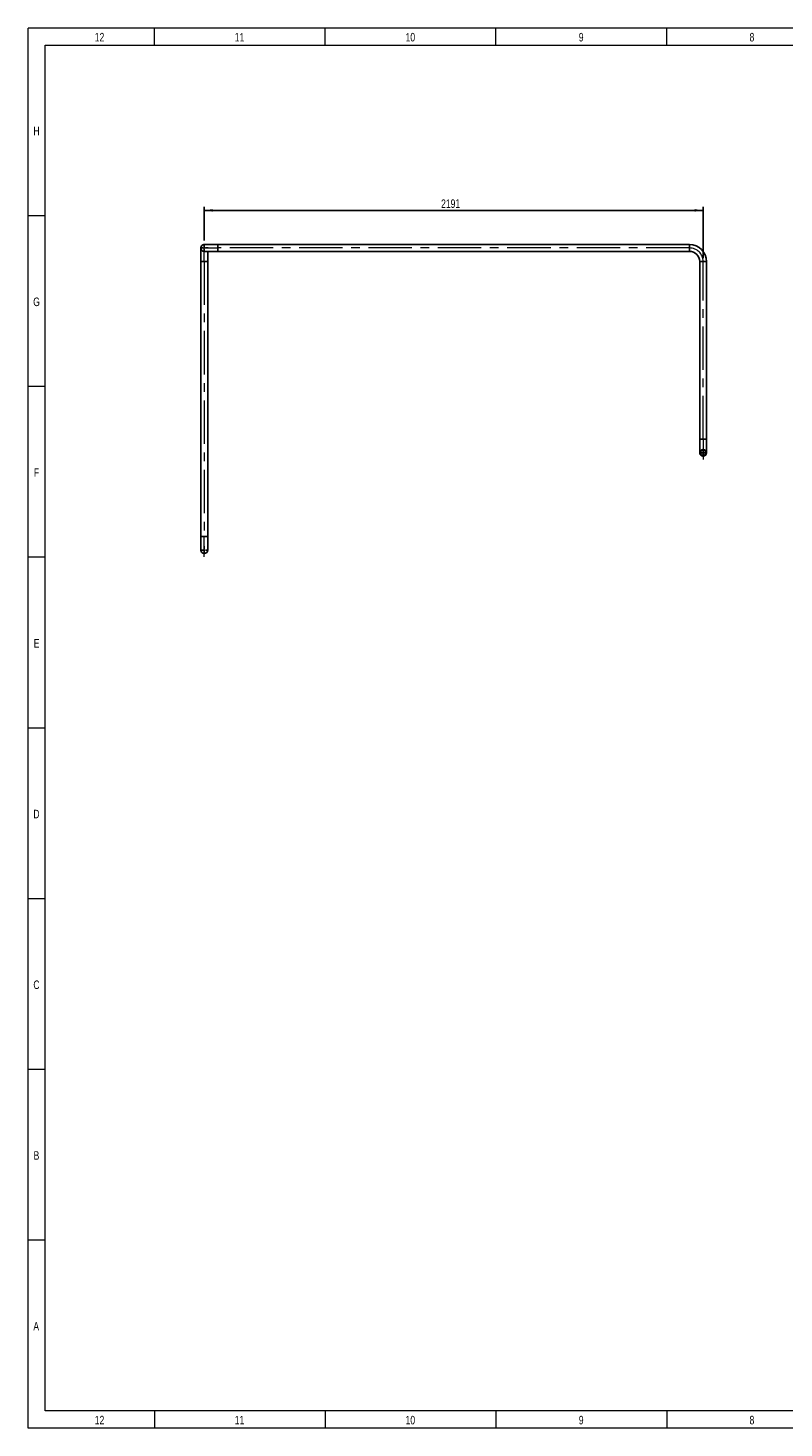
# Model space of a CAD drawing. Header units: millimetres. Extents: x 15 to 592, y 5 to 415.
# Tile 1 of 14: x 15 to 236, y 5 to 415. Entities that reach past the tile are written whole.
import ezdxf

# ---------------------------------------------------------------- set-up
doc = ezdxf.new("R2010")
doc.units = ezdxf.units.MM
doc.linetypes.add('CENTERX2', pattern=[20.32, 12.7, -2.54, 2.54, -2.54])
doc.layers.add('COTAS', color=166, linetype='Continuous')
doc.styles.add('SLDTEXTSTYLE0', font='TXT', dxfattribs={"width": 0.75})
doc.dimstyles.new('SLDDIMSTYLE0', dxfattribs={"dimtxt": 2.5, "dimasz": 2.5, "dimexe": 0, "dimexo": 0.0625, "dimtad": 1, "dimlfac": 15, "dimrnd": 1e-09, "dimzin": 12, "dimdsep": 46, "dimtxsty": 'SLDTEXTSTYLE0', "dimsah": 1, "dimcen": 0.09, "dimadec": 0, "dimazin": 3, "dimtfac": 1, "dimtofl": 0, "dimtmove": 0, "dimatfit": 3, "dimfxl": 0, "dimfrac": 2, "dimtolj": 1, "dimtzin": 12, "dimarcsym": 0})

# ---------------------------------------------------------------- blocks, each defined once
blk = doc.blocks.new('_D_7')
at = {"layer": 'COTAS'}
for p, q in [((66.61, 352.76), (66.61, 362.59)), ((66.61, 361.59), (212.68, 361.59)), ((212.68, 347.59), (212.68, 362.59))]:
    blk.add_line(p, q, dxfattribs=at)
for points in [[(66.61, 361.59), (69.11, 361.21), (69.11, 361.97)], [(212.68, 361.59), (210.18, 361.97), (210.18, 361.21)]]:
    blk.add_solid(points, dxfattribs=at)
at = {"layer": 'COTAS', "insert": (135.95, 364.81), "char_height": 2.5, "attachment_point": 1, "style": 'SLDTEXTSTYLE0'}
blk.add_mtext('2191', dxfattribs=at)
blk = doc.blocks.new('SW_CENTERMARKSYMBOL_1')
at = {"layer": 'COTAS', "color": 0}
for p, q in [((-0.33, 0), (-1.17, 0)), ((0, 0), (-0.17, 0)), ((0, 0.33), (0, 1.17)), ((0, 0), (0, 0.17)), ((0, 0), (0, -0.17)), ((0, 0), (0.17, 0)), ((0.33, 0), (1.17, 0)), ((0, -0.33), (0, -1.17))]:
    blk.add_line(p, q, dxfattribs=at)
blk = doc.blocks.new('SW_CENTERMARKSYMBOL_2')
at = {"layer": 'COTAS', "color": 0}
for p, q in [((-0.33, 0), (-1.17, 0)), ((0, 0), (-0.17, 0)), ((0, 0.33), (0, 1.17)), ((0, 0), (0, 0.17)), ((0, 0), (0, -0.17)), ((0, 0), (0.17, 0)), ((0.33, 0), (1.17, 0)), ((0, -0.33), (0, -1.17))]:
    blk.add_line(p, q, dxfattribs=at)
blk = doc.blocks.new('SW_CENTERMARKSYMBOL_3')
at = {"layer": 'COTAS', "color": 0}
for p, q in [((-0.33, 0), (-1.17, 0)), ((0, 0), (-0.17, 0)), ((0, 0.33), (0, 1.17)), ((0, 0), (0, 0.17)), ((0, 0), (0, -0.17)), ((0, 0), (0.17, 0)), ((0.33, 0), (1.17, 0)), ((0, -0.33), (0, -1.17))]:
    blk.add_line(p, q, dxfattribs=at)

msp = doc.modelspace()

# ---------------------------------------------------------------- linework, layer by layer
at = {"color": 7, "linetype": 'Continuous', "lineweight": 18}
for p, q in [((15, 5), (15, 415)), ((15, 415), (589, 415)), ((52, 410), (52, 415)), ((102, 410), (102, 415)), ((152, 410), (152, 415)), ((202, 410), (202, 415)), ((20, 10), (20, 410)), ((20, 410), (584, 410)), ((20, 360), (15, 360)), ((20, 310), (15, 310)), ((20, 260), (15, 260)), ((20, 210), (15, 210)), ((19.999, 210), (20.001, 210)), ((20, 160), (15, 160)), ((20, 110), (15, 110)), ((20, 60), (15, 60)), ((584, 10), (20, 10)), ((52, 10), (52, 5)), ((102, 10), (102, 5)), ((152, 10), (152, 5)), ((202, 10), (202, 5)), ((589, 5), (15, 5))]:
    msp.add_line(p, q, dxfattribs=at)
at = {"color": 7, "linetype": 'Continuous', "lineweight": 25}
for p, q in [((65.61244, 350.58971), (65.61244, 346.58971)), ((70.61244, 351.58971), (66.61244, 351.58971)), ((66.61244, 349.58971), (70.61244, 349.58971)), ((67.61244, 346.58971), (67.61244, 349.58971)), ((208.6791, 351.58971), (70.61244, 351.58971)), ((70.61244, 351.58971), (70.61244, 349.58971)), ((70.61244, 349.58971), (208.6791, 349.58971)), ((208.6791, 351.58971), (208.6791, 349.58971)), ((65.61244, 346.58971), (65.61244, 266.12305)), ((65.61244, 346.58971), (67.61244, 346.58971)), ((67.61244, 266.12305), (67.61244, 346.58971)), ((211.6791, 346.58971), (211.6791, 294.58971)), ((213.6791, 346.58971), (211.6791, 346.58971)), ((213.6791, 294.58971), (213.6791, 346.58971)), ((211.6791, 294.58971), (211.6791, 290.58971)), ((213.6791, 294.58971), (211.6791, 294.58971)), ((213.6791, 290.58971), (213.6791, 294.58971)), ((65.61244, 266.12305), (65.61244, 262.12305)), ((65.61244, 266.12305), (67.61244, 266.12305)), ((67.61244, 262.12305), (67.61244, 266.12305))]:
    msp.add_line(p, q, dxfattribs=at)
for radius in [1, 0.8]:
    msp.add_circle((212.6791, 290.58971), radius, dxfattribs=at)
for centre, radius, start, end in [((66.61244, 350.58971), 1, 90, 270), ((208.6791, 346.58971), 5, 0, 90), ((208.6791, 346.58971), 3, 0, 90), ((66.61244, 262.12305), 1, 180, 0)]:
    msp.add_arc(centre, radius, start, end, dxfattribs=at)
at = {"layer": 'COTAS', "linetype": 'CENTERX2', "lineweight": 18}
for p, q in [((66.61244, 346.58971), (66.61244, 350.58971)), ((66.61244, 350.58971), (70.61244, 350.58971)), ((208.6791, 350.58971), (70.61244, 350.58971)), ((66.61244, 346.58971), (66.61244, 266.12305)), ((212.6791, 294.58971), (212.6791, 346.58971)), ((212.6791, 294.58971), (212.6791, 288.58971)), ((66.61244, 260.12305), (66.61244, 266.12305))]:
    msp.add_line(p, q, dxfattribs=at)
msp.add_arc((208.6791, 346.58971), 4, 0, 90, dxfattribs=at)

# ---------------------------------------------------------------- block references
at = {"layer": 'COTAS'}
for name, p in [('SW_CENTERMARKSYMBOL_2', (66.61244, 350.58971)), ('SW_CENTERMARKSYMBOL_1', (212.6791, 290.58971)), ('SW_CENTERMARKSYMBOL_3', (66.61244, 262.12305))]:
    msp.add_blockref(name, p, dxfattribs=at)

# ---------------------------------------------------------------- texts
at = {"color": 7, "linetype": 'Continuous', "lineweight": 0, "char_height": 2.5, "attachment_point": 2, "style": 'SLDTEXTSTYLE0'}
for s, insert in [('12', (35.94965, 413.56267)), ('11', (76.94965, 413.56267)), ('10', (126.94965, 413.56267)), ('9', (176.97483, 413.56267)), ('8', (226.97483, 413.56267)), ('H', (17.49392, 386.06267)), ('G', (17.49219, 336.06267)), ('F', (17.47396, 286.06267)), ('E', (17.50434, 236.06267)), ('D', (17.47135, 186.06267)), ('C', (17.47396, 136.06267)), ('B', (17.4809, 86.06267)), ('A', (17.40017, 36.06267)), ('12', (35.94965, 8.56267)), ('11', (76.94965, 8.56267)), ('10', (126.94965, 8.56267)), ('9', (176.97483, 8.56267)), ('8', (226.97483, 8.56267))]:
    msp.add_mtext(s, dxfattribs=dict(at, insert=insert))

# ---------------------------------------------------------------- dimensions: what is measured, and where the dimension line sits
at = {"layer": 'COTAS'}
dim = msp.add_linear_dim(base=(212.6791, 361.58971), p1=(66.61244, 351.75638), p2=(212.6791, 346.58971), dimstyle='SLDDIMSTYLE0', dxfattribs=at)
dim.commit()
dim.dimension.update_dxf_attribs({"geometry": '_D_7', "text_midpoint": (139.64577, 361.58971), "dimtype": 160})

doc.saveas('drawing.dxf')
